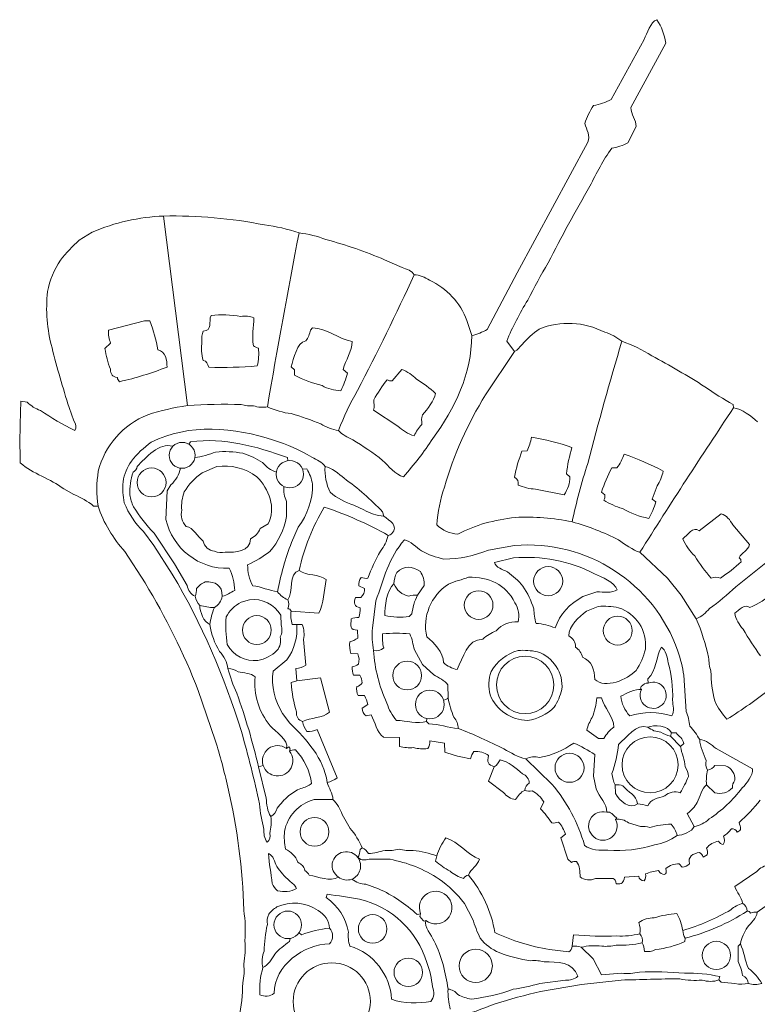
# Model space of a CAD drawing. Header units: inches. Extents: x 37.5 to 70.3, y 17.4 to 61.6.
# Tile 2 of 3: x 37.6 to 58.8, y 33.3 to 61.6. Entities that reach past the tile are written whole.
import ezdxf

# ---------------------------------------------------------------- set-up
doc = ezdxf.new("R2010")
doc.units = ezdxf.units.IN
doc.header["$MEASUREMENT"] = 0
doc.layers.add('20_EXACT_CIRCLES', color=7, linetype='CONTINUOUS', lineweight=18)
doc.layers.add('30_SHARED_EDGES', color=7, linetype='CONTINUOUS', lineweight=18)

msp = doc.modelspace()

# ---------------------------------------------------------------- linework, layer by layer
at = {"layer": '20_EXACT_CIRCLES'}
for centre, radius in [((42.289, 49.103), 0.373), ((45.392, 48.557), 0.393), ((41.411, 48.322), 0.417), ((52.827, 45.48), 0.419), ((50.826, 44.79), 0.413), ((44.441, 44.071), 0.415), ((54.829, 44.055), 0.416), ((48.769, 42.762), 0.415), ((52.163, 42.49), 0.825), ((49.419, 41.929), 0.414), ((55.762, 40.191), 0.807), ((53.443, 40.105), 0.418), ((46.102, 38.262), 0.414), ((45.331, 35.584), 0.398), ((47.774, 35.465), 0.412), ((50.741, 34.402), 0.479), ((57.67, 34.702), 0.407), ((48.801, 34.216), 0.411), ((46.598, 33.379), 1.111)]:
    msp.add_circle(centre, radius, dxfattribs=at)
at = {"layer": '30_SHARED_EDGES'}
for p, q in [((55.59, 61.076), (54.639, 59.349)), ((55.212, 59.114), (56.213, 60.973)), ((55.121, 58.1), (55.357, 58.566)), ((53.967, 58.124), (51.936, 54.358)), ((42.439, 50.534), (41.757, 55.992)), ((39.329, 55.298), (39.696, 55.529)), ((48.626, 54.507), (48.118, 54.731)), ((51.936, 54.358), (51.071, 52.728)), ((41.204, 52.971), (40.165, 52.708)), ((41.361, 52.971), (41.204, 52.971)), ((46.046, 52.776), (45.981, 52.711)), ((50.489, 52.984), (50.627, 52.548)), ((40.23, 52.331), (40.067, 52.181)), ((51.861, 52.093), (51.634, 52.386)), ((51.026, 50.847), (51.861, 52.093)), ((45.428, 51.652), (45.526, 51.567)), ((45.526, 51.567), (45.526, 51.411)), ((47.053, 51.47), (46.927, 51.577)), ((48.612, 51.574), (48.338, 51.249)), ((37.649, 50.664), (37.825, 50.631)), ((39.167, 50.091), (39.037, 50.481)), ((58.158, 50.566), (58.165, 50.469)), ((47.8, 50.407), (48.504, 49.939)), ((42.481, 49.423), (42.533, 49.494)), ((52.219, 49.234), (52.074, 49.223)), ((43.284, 48.779), (42.864, 48.601)), ((45.32, 49.039), (45.335, 48.946)), ((45.756, 48.703), (45.883, 48.712)), ((53.453, 48.48), (53.356, 48.565)), ((54.805, 48.747), (54.656, 48.74)), ((41.967, 48.255), (41.854, 48.081)), ((55.825, 47.844), (55.969, 48.22)), ((39.167, 47.978), (38.883, 48.137)), ((41.854, 48.081), (41.824, 47.258)), ((52.464, 48.128), (53.291, 47.967)), ((54.363, 48.045), (54.461, 47.961)), ((39.872, 47.642), (39.742, 47.642)), ((45.297, 47.338), (45.294, 47.776)), ((47.237, 47.664), (47.525, 47.536)), ((55.923, 47.759), (55.825, 47.844)), ((48.06, 47.473), (48.092, 47.35)), ((57.807, 47.415), (57.175, 46.927)), ((44.537, 46.993), (44.764, 47.13)), ((58.62, 46.535), (58.143, 47.1)), ((60.67, 47.273), (58.227, 45.315)), ((41.177, 46.906), (41.478, 46.506)), ((42.066, 45.981), (41.482, 46.857)), ((45.625, 47.031), (45.439, 46.593)), ((41.478, 46.506), (42.006, 45.683)), ((51.855, 46.504), (51.106, 46.369)), ((40.642, 46.332), (41.221, 45.429)), ((55.468, 46.31), (56.26, 45.566)), ((42.43, 45.355), (42.066, 45.981)), ((51.829, 46.148), (51.282, 46.018)), ((56.26, 45.566), (56.653, 45.073)), ((47.378, 45.341), (47.54, 45.269)), ((49.262, 45.35), (49.067, 45.075)), ((53.821, 45.033), (54.232, 45.169)), ((44.226, 44.945), (43.986, 44.873)), ((47.435, 45.01), (47.28, 45.009)), ((47.868, 44.911), (47.768, 44.127)), ((56.653, 45.073), (57.093, 44.393)), ((45.428, 44.62), (46.226, 44.556)), ((48.825, 44.458), (48.905, 44.534)), ((54.266, 44.75), (53.932, 44.616)), ((45.137, 44.219), (45.13, 44.498)), ((45.591, 44.231), (45.461, 44.232)), ((45.591, 44.231), (45.747, 44.231)), ((47.341, 44.068), (47.343, 43.841)), ((45.786, 43.802), (45.851, 43.061)), ((47.15, 43.396), (47.345, 43.383)), ((49.208, 43.077), (48.978, 43.499)), ((45.305, 43.215), (44.908, 42.884)), ((45.558, 42.963), (45.591, 42.606)), ((49.535, 42.778), (49.208, 43.077)), ((45.591, 42.606), (45.428, 42.558)), ((45.591, 42.606), (46.273, 42.699)), ((46.273, 42.699), (46.533, 41.703)), ((47.225, 42.768), (47.407, 42.768)), ((55.708, 42.543), (55.696, 42.671)), ((56.804, 41.727), (56.731, 42.772)), ((42.754, 42.335), (43.243, 40.9)), ((49.944, 42.119), (49.934, 42.499)), ((47.355, 42.184), (47.537, 42.184)), ((54.363, 42.119), (54.233, 42.119)), ((47.634, 41.924), (47.475, 41.823)), ((45.18, 41.673), (45.393, 41.391)), ((47.589, 41.599), (47.735, 41.627)), ((49.332, 41.525), (49.327, 41.436)), ((49.327, 41.436), (49.394, 41.371)), ((46.179, 41.209), (46.756, 39.812)), ((53.941, 41.189), (54.272, 40.949)), ((56.378, 41.111), (56.345, 41.014)), ((56.508, 41.109), (56.378, 41.111)), ((48.084, 40.988), (48.545, 40.981)), ((48.545, 40.981), (48.547, 40.723)), ((49.425, 40.883), (49.847, 40.814)), ((54.272, 40.949), (54.428, 40.949)), ((56.638, 40.722), (56.345, 41.014)), ((45.363, 40.71), (45.29, 40.664)), ((49.847, 40.814), (49.852, 40.559)), ((56.638, 40.722), (56.735, 40.809)), ((58.711, 40.072), (57.664, 40.663)), ((52.935, 39.631), (52.186, 40.364)), ((54.137, 39.868), (54.168, 40.485)), ((44.623, 40.172), (44.486, 40.137)), ((44.486, 40.137), (44.709, 39.23)), ((51.114, 39.724), (51.277, 40.137)), ((57.937, 40.166), (57.627, 40.169)), ((51.544, 39.396), (51.114, 39.724)), ((54.21, 39.499), (54.137, 39.868)), ((54.753, 39.617), (54.764, 39.367)), ((57.385, 39.617), (57.628, 39.389)), ((46.087, 39.192), (46.63, 39.194)), ((52.7, 39.129), (52.609, 38.921)), ((47.127, 38.362), (46.897, 38.758)), ((54.805, 38.659), (54.77, 38.618)), ((54.785, 38.675), (54.805, 38.659)), ((56.833, 38.792), (57.028, 38.415)), ((55.481, 38.417), (55.138, 38.517)), ((53.324, 38.192), (53.194, 38.088)), ((53.194, 38.088), (53.389, 37.476)), ((47.475, 37.797), (47.41, 37.754)), ((47.349, 37.52), (47.349, 37.52)), ((48.274, 37.47), (47.677, 37.472)), ((49.62, 37.57), (49.587, 37.42)), ((53.389, 37.476), (53.495, 37.375)), ((57.289, 37.537), (57.406, 37.602)), ((56.599, 37.342), (56.683, 37.245)), ((54.186, 36.919), (54.497, 36.92)), ((55.024, 36.953), (55.434, 36.985)), ((58.832, 37.123), (58.197, 36.685)), ((47.58, 36.752), (47.943, 36.62)), ((46.468, 36.465), (46.435, 36.368)), ((50.653, 35.761), (50.416, 36.201)), ((59.074, 36.108), (58.847, 35.945)), ((49.053, 35.88), (49.154, 35.903)), ((49.132, 35.826), (49.154, 35.903)), ((49.23, 35.712), (49.132, 35.826)), ((49.256, 35.685), (49.23, 35.712)), ((49.304, 35.707), (49.256, 35.685)), ((45.397, 35.192), (45.383, 35.101)), ((45.654, 35.353), (45.723, 35.296)), ((53.558, 35.296), (53.518, 34.971)), ((56.768, 35.198), (56.76, 35.101)), ((52.865, 34.877), (53.421, 34.808)), ((54.123, 34.605), (53.778, 34.938)), ((58.295, 34.969), (58.36, 35.036)), ((58.297, 34.526), (58.295, 34.969)), ((54.363, 34.14), (54.123, 34.605)), ((54.937, 34.19), (54.363, 34.14)), ((57.742, 33.996), (57.774, 34.093)), ((52.585, 33.896), (53.322, 33.992)), ((53.788, 33.864), (52.605, 33.667)), ((54.933, 33.994), (53.788, 33.864)), ((57.742, 33.996), (57.81, 33.931))]:
    msp.add_line(p, q, dxfattribs=at)
for points in [[(55.955, 61.646), (55.767, 61.578), (55.677, 61.251), (55.59, 61.076)], [(56.213, 60.973), (56.179, 61.214), (56.091, 61.444), (55.955, 61.646)], [(54.639, 59.349), (54.482, 59.265), (54.312, 59.206), (54.136, 59.177)], [(54.136, 59.177), (54.027, 59.016), (53.941, 58.841), (53.882, 58.657)], [(55.357, 58.566), (55.364, 58.752), (55.21, 58.918), (55.212, 59.114)], [(53.882, 58.657), (53.936, 58.489), (54.047, 58.294), (53.967, 58.124)], [(54.03, 56.852), (54.216, 57.227), (54.409, 57.609), (54.656, 57.942)], [(54.656, 57.942), (54.819, 57.967), (54.976, 58.021), (55.121, 58.1)], [(52.83, 54.647), (53.21, 55.393), (53.61, 56.128), (54.03, 56.852)], [(39.696, 55.529), (40.349, 55.807), (41.047, 55.964), (41.757, 55.992)], [(44.658, 55.735), (43.704, 55.927), (42.73, 56.014), (41.757, 55.992)], [(45.656, 55.505), (45.333, 55.619), (44.998, 55.696), (44.658, 55.735)], [(38.784, 54.723), (38.949, 54.93), (39.131, 55.122), (39.329, 55.298)], [(44.746, 50.501), (45.027, 52.173), (45.33, 53.841), (45.656, 55.505)], [(46.431, 55.315), (46.182, 55.412), (45.921, 55.476), (45.656, 55.505)], [(48.118, 54.731), (47.571, 54.967), (47.007, 55.163), (46.431, 55.315)], [(38.414, 53.819), (38.479, 54.141), (38.604, 54.448), (38.784, 54.723)], [(48.97, 54.303), (48.907, 54.412), (48.753, 54.469), (48.626, 54.507)], [(52.243, 53.57), (52.424, 53.937), (52.62, 54.296), (52.83, 54.647)], [(48.97, 54.303), (48.455, 53.177), (47.91, 52.064), (47.336, 50.967)], [(48.97, 54.303), (49.128, 54.29), (49.281, 54.236), (49.412, 54.146)], [(49.412, 54.146), (49.91, 53.915), (50.296, 53.497), (50.489, 52.984)], [(38.543, 52.199), (38.399, 52.726), (38.355, 53.275), (38.414, 53.819)], [(51.634, 52.386), (51.801, 52.798), (52.004, 53.195), (52.243, 53.57)], [(43.121, 53.133), (43.044, 52.943), (43.178, 52.694), (42.899, 52.678)], [(43.977, 53.103), (43.694, 53.147), (43.407, 53.157), (43.121, 53.133)], [(44.356, 53.066), (44.235, 53.111), (44.104, 53.124), (43.977, 53.103)], [(44.342, 52.257), (44.286, 52.522), (44.356, 52.796), (44.356, 53.066)], [(41.594, 52.137), (41.541, 52.421), (41.463, 52.7), (41.361, 52.971)], [(47.183, 52.379), (46.799, 52.453), (46.439, 52.761), (46.046, 52.776)], [(52.567, 52.739), (52.386, 52.611), (52.222, 52.462), (52.077, 52.294)], [(54.456, 52.647), (53.87, 52.951), (53.18, 52.985), (52.567, 52.739)], [(40.165, 52.708), (40.161, 52.579), (40.183, 52.451), (40.23, 52.331)], [(42.899, 52.678), (42.854, 52.585), (42.841, 52.479), (42.861, 52.377)], [(45.981, 52.711), (45.965, 52.597), (45.92, 52.49), (45.851, 52.399)], [(49.506, 49.589), (50.144, 50.435), (50.627, 51.48), (50.627, 52.548)], [(51.071, 52.728), (50.932, 52.647), (50.783, 52.587), (50.627, 52.548)], [(54.948, 52.386), (54.805, 52.507), (54.637, 52.596), (54.456, 52.647)], [(39.037, 50.481), (38.853, 51.048), (38.688, 51.621), (38.543, 52.199)], [(40.067, 52.181), (40.099, 51.976), (40.151, 51.776), (40.223, 51.582)], [(42.861, 52.377), (42.837, 52.197), (42.848, 52.013), (42.894, 51.837)], [(44.484, 52.191), (44.431, 52.198), (44.381, 52.221), (44.342, 52.257)], [(44.453, 51.678), (44.494, 51.846), (44.504, 52.019), (44.484, 52.191)], [(45.851, 52.399), (45.581, 52.352), (45.509, 51.886), (45.428, 51.652)], [(46.927, 51.577), (46.995, 51.843), (47.18, 52.101), (47.183, 52.379)], [(52.077, 52.294), (52.002, 52.218), (51.957, 52.129), (51.861, 52.093)], [(53.967, 48.87), (54.274, 50.047), (54.601, 51.22), (54.948, 52.386)], [(54.948, 52.386), (55.252, 52.285), (55.542, 52.146), (55.81, 51.971)], [(41.854, 51.642), (41.853, 51.841), (41.816, 52.104), (41.594, 52.137)], [(55.81, 51.971), (56.331, 51.692), (56.841, 51.394), (57.34, 51.077)], [(40.49, 51.223), (40.954, 51.329), (41.41, 51.469), (41.854, 51.642)], [(42.894, 51.837), (43.014, 51.81), (43.009, 51.743), (43.06, 51.639)], [(43.06, 51.639), (43.525, 51.624), (43.99, 51.638), (44.453, 51.678)], [(40.223, 51.582), (40.237, 51.429), (40.271, 51.369), (40.425, 51.34)], [(40.425, 51.34), (40.431, 51.294), (40.454, 51.252), (40.49, 51.223)], [(45.526, 51.411), (45.775, 51.276), (46.041, 51.176), (46.318, 51.112)], [(46.858, 50.963), (46.939, 51.125), (47.004, 51.295), (47.053, 51.47)], [(49.039, 51.297), (48.918, 51.419), (48.773, 51.514), (48.612, 51.574)], [(46.318, 51.112), (46.483, 51.018), (46.668, 50.967), (46.858, 50.963)], [(48.19, 51.28), (48.047, 51.098), (47.918, 50.904), (47.805, 50.701)], [(48.338, 51.249), (48.287, 51.241), (48.234, 51.253), (48.19, 51.28)], [(49.587, 50.882), (49.417, 51.037), (49.234, 51.176), (49.039, 51.297)], [(57.34, 51.077), (57.602, 50.89), (57.875, 50.72), (58.158, 50.566)], [(47.336, 50.967), (47.127, 50.599), (46.945, 50.215), (46.793, 49.819)], [(49.212, 50.268), (49.343, 50.442), (49.547, 50.668), (49.587, 50.882)], [(49.84, 48.182), (50.113, 49.12), (50.512, 50.016), (51.026, 50.847)], [(37.63, 48.887), (37.612, 49.479), (37.619, 50.072), (37.649, 50.664)], [(37.825, 50.631), (37.936, 50.528), (38.066, 50.446), (38.208, 50.39)], [(41.297, 50.269), (41.67, 50.388), (42.052, 50.476), (42.439, 50.534)], [(43.992, 50.566), (43.474, 50.582), (42.956, 50.571), (42.439, 50.534)], [(44.347, 50.531), (44.227, 50.521), (44.107, 50.533), (43.992, 50.566)], [(44.746, 50.501), (44.613, 50.472), (44.474, 50.483), (44.347, 50.531)], [(45.431, 50.303), (45.193, 50.33), (44.961, 50.397), (44.746, 50.501)], [(47.805, 50.701), (47.811, 50.591), (47.834, 50.517), (47.8, 50.407)], [(55.468, 46.31), (56.349, 47.708), (57.248, 49.094), (58.165, 50.469)], [(58.85, 50.063), (58.687, 50.215), (58.39, 50.46), (58.165, 50.469)], [(38.208, 50.39), (38.525, 50.179), (38.856, 49.988), (39.198, 49.819)], [(39.875, 48.643), (40.057, 49.383), (40.587, 49.989), (41.297, 50.269)], [(46.28, 50.008), (46.003, 50.122), (45.719, 50.22), (45.431, 50.303)], [(49.187, 49.993), (49.194, 50.102), (49.157, 50.164), (49.212, 50.268)], [(39.198, 49.819), (39.256, 49.905), (39.243, 50.02), (39.167, 50.091)], [(44.923, 49.535), (43.816, 49.912), (42.475, 50.032), (41.402, 49.478)], [(46.793, 49.819), (46.611, 49.847), (46.437, 49.912), (46.28, 50.008)], [(48.504, 49.939), (48.639, 49.816), (48.797, 49.723), (48.97, 49.664)], [(48.97, 49.664), (49.024, 49.784), (49.097, 49.896), (49.187, 49.993)], [(42.533, 49.494), (43.506, 49.619), (44.416, 49.364), (45.32, 49.039)], [(46.793, 49.819), (46.884, 49.697), (47.063, 49.619), (47.2, 49.551)], [(52.349, 49.624), (52.32, 49.49), (52.277, 49.359), (52.219, 49.234)], [(53.512, 49.332), (53.134, 49.464), (52.745, 49.562), (52.349, 49.624)], [(41.402, 49.478), (41.185, 49.326), (40.992, 49.143), (40.828, 48.934)], [(40.998, 48.784), (41.236, 49.029), (41.638, 49.491), (42.02, 49.362)], [(46.023, 49.049), (45.678, 49.257), (45.309, 49.42), (44.923, 49.535)], [(47.2, 49.551), (47.499, 49.37), (47.786, 49.171), (48.061, 48.955)], [(48.658, 48.487), (48.971, 48.83), (49.254, 49.198), (49.506, 49.589)], [(53.356, 48.565), (53.385, 48.825), (53.437, 49.081), (53.512, 49.332)], [(43.252, 49.198), (43.077, 49.137), (42.841, 49.043), (42.657, 49.041)], [(44.041, 49.163), (43.78, 49.208), (43.515, 49.22), (43.252, 49.198)], [(44.607, 48.897), (44.43, 49.009), (44.24, 49.099), (44.041, 49.163)], [(46.403, 48.779), (46.328, 48.91), (46.162, 48.98), (46.023, 49.049)], [(52.074, 49.223), (51.979, 48.981), (51.907, 48.73), (51.861, 48.474)], [(55.013, 49.137), (54.967, 49.009), (54.901, 48.849), (54.805, 48.747)], [(56.137, 48.649), (55.775, 48.839), (55.399, 49.002), (55.013, 49.137)], [(38.883, 48.137), (38.5, 48.43), (37.992, 48.565), (37.63, 48.887)], [(40.828, 48.934), (40.704, 48.758), (40.622, 48.555), (40.589, 48.342)], [(40.879, 48.616), (40.938, 48.656), (40.98, 48.716), (40.998, 48.784)], [(44.442, 48.482), (44.111, 48.731), (43.694, 48.839), (43.284, 48.779)], [(45.003, 48.613), (44.846, 48.667), (44.708, 48.766), (44.607, 48.897)], [(46.403, 48.779), (46.391, 48.525), (46.44, 48.271), (46.547, 48.04)], [(46.403, 48.779), (46.582, 48.751), (46.817, 48.57), (46.951, 48.443)], [(48.061, 48.955), (48.22, 48.8), (48.444, 48.543), (48.658, 48.487)], [(53.518, 47.187), (53.638, 47.756), (53.788, 48.317), (53.967, 48.87)], [(39.872, 47.642), (39.822, 47.974), (39.823, 48.311), (39.875, 48.643)], [(40.787, 47.962), (40.77, 48.184), (40.802, 48.407), (40.879, 48.616)], [(42.246, 48.732), (42.204, 48.548), (42.106, 48.382), (41.967, 48.255)], [(42.864, 48.601), (42.655, 48.456), (42.48, 48.268), (42.35, 48.049)], [(44.764, 47.13), (45.005, 47.579), (44.781, 48.141), (44.442, 48.482)], [(45.883, 48.712), (45.961, 48.576), (46.015, 48.428), (46.044, 48.275)], [(53.291, 47.967), (53.394, 48.119), (53.45, 48.297), (53.453, 48.48)], [(54.656, 48.74), (54.543, 48.515), (54.445, 48.283), (54.363, 48.045)], [(55.969, 48.22), (56.052, 48.351), (56.109, 48.497), (56.137, 48.649)], [(40.589, 48.342), (40.569, 48.138), (40.581, 47.933), (40.625, 47.733)], [(45.294, 47.776), (45.226, 47.908), (45.2, 48.057), (45.22, 48.203)], [(46.044, 48.275), (46.051, 47.824), (45.903, 47.385), (45.625, 47.031)], [(46.951, 48.443), (47.351, 48.156), (47.722, 47.832), (48.06, 47.473)], [(51.861, 48.474), (51.954, 48.395), (51.984, 48.369), (51.959, 48.247)], [(51.959, 48.247), (52.119, 48.178), (52.29, 48.138), (52.464, 48.128)], [(39.742, 47.642), (39.567, 47.78), (39.373, 47.893), (39.167, 47.978)], [(40.889, 47.621), (40.839, 47.729), (40.804, 47.844), (40.787, 47.962)], [(42.35, 48.049), (42.287, 47.882), (42.262, 47.703), (42.277, 47.525)], [(46.547, 48.04), (46.751, 47.871), (46.985, 47.743), (47.237, 47.664)], [(49.62, 47.101), (49.649, 47.469), (49.723, 47.832), (49.84, 48.182)], [(54.461, 47.961), (54.469, 47.908), (54.457, 47.855), (54.428, 47.811)], [(39.872, 47.642), (40.018, 47.167), (40.308, 46.7), (40.642, 46.332)], [(40.625, 47.733), (40.748, 47.421), (40.936, 47.139), (41.177, 46.906)], [(54.428, 47.811), (54.596, 47.707), (54.777, 47.626), (54.965, 47.569)], [(55.721, 47.285), (55.812, 47.432), (55.88, 47.592), (55.923, 47.759)], [(41.482, 46.857), (41.259, 47.091), (41.06, 47.347), (40.889, 47.621)], [(42.277, 47.525), (42.238, 47.357), (42.287, 47.181), (42.406, 47.057)], [(46.383, 47.61), (46.041, 47.048), (45.795, 46.433), (45.656, 45.79)], [(48.222, 46.797), (47.638, 47.129), (47.022, 47.401), (46.383, 47.61)], [(47.525, 47.536), (47.696, 47.429), (47.891, 47.365), (48.092, 47.35)], [(48.092, 47.35), (48.268, 47.22), (48.531, 47.079), (48.325, 46.851)], [(54.965, 47.569), (55.202, 47.437), (55.457, 47.341), (55.721, 47.285)], [(58.143, 47.1), (58.068, 47.229), (57.957, 47.391), (57.807, 47.415)], [(41.824, 47.258), (42.011, 46.412), (42.775, 45.82), (43.641, 45.85)], [(44.815, 46.331), (45.062, 46.618), (45.228, 46.966), (45.297, 47.338)], [(50.23, 46.833), (50.001, 46.845), (49.784, 46.941), (49.62, 47.101)], [(51.007, 47.148), (50.739, 47.068), (50.478, 46.962), (50.23, 46.833)], [(51.88, 47.316), (51.586, 47.281), (51.294, 47.225), (51.007, 47.148)], [(53.518, 47.187), (52.98, 47.296), (52.429, 47.339), (51.88, 47.316)], [(53.518, 47.187), (53.981, 47.059), (54.429, 46.884), (54.856, 46.666)], [(57.175, 46.927), (57.007, 47.079), (56.835, 46.8), (56.703, 46.697)], [(42.406, 47.057), (42.61, 47.025), (42.729, 46.757), (42.894, 46.635)], [(44.258, 46.7), (44.386, 46.758), (44.486, 46.863), (44.537, 46.993)], [(48.222, 46.797), (48.184, 46.631), (48.107, 46.477), (47.996, 46.347)], [(48.325, 46.851), (48.302, 46.818), (48.263, 46.798), (48.222, 46.797)], [(42.894, 46.635), (42.925, 46.474), (43.059, 46.353), (43.222, 46.339)], [(43.531, 46.31), (43.824, 46.31), (44.244, 46.327), (44.258, 46.7)], [(45.439, 46.593), (45.262, 46.133), (45.128, 45.658), (45.038, 45.173)], [(48.687, 46.667), (48.243, 46.157), (48.086, 45.53), (47.868, 44.911)], [(49.177, 46.352), (49.041, 46.461), (48.855, 46.634), (48.687, 46.667)], [(56.565, 43.465), (55.87, 45.432), (53.934, 46.682), (51.855, 46.504)], [(54.856, 46.666), (55.024, 46.539), (55.27, 46.371), (55.468, 46.31)], [(56.703, 46.697), (56.784, 46.513), (56.9, 46.346), (57.046, 46.206)], [(58.327, 46.15), (58.389, 46.311), (58.588, 46.348), (58.62, 46.535)], [(43.222, 46.339), (43.321, 46.304), (43.427, 46.294), (43.531, 46.31)], [(44.175, 45.953), (44.402, 46.055), (44.616, 46.182), (44.815, 46.331)], [(47.996, 46.347), (47.859, 46.094), (47.738, 45.832), (47.637, 45.563)], [(49.827, 46.117), (49.6, 46.164), (49.381, 46.243), (49.177, 46.352)], [(51.106, 46.369), (50.687, 46.22), (50.276, 46.108), (49.827, 46.117)], [(54.161, 45.695), (53.442, 46.064), (52.634, 46.221), (51.829, 46.148)], [(44.323, 45.346), (44.222, 45.532), (44.171, 45.741), (44.175, 45.953)], [(48.472, 45.73), (48.677, 45.941), (48.92, 45.905), (49.147, 45.756)], [(51.282, 46.018), (51.324, 45.866), (51.516, 45.817), (51.653, 45.749)], [(57.046, 46.206), (57.188, 45.981), (57.347, 45.766), (57.521, 45.563)], [(57.788, 45.57), (58.001, 45.708), (58.201, 45.865), (58.385, 46.04)], [(58.385, 46.04), (58.374, 46.105), (58.378, 46.106), (58.327, 46.15)], [(42.006, 45.683), (42.846, 44.255), (43.514, 42.732), (43.995, 41.147)], [(43.641, 45.85), (43.744, 45.65), (43.8, 45.43), (43.804, 45.206)], [(45.331, 44.945), (45.502, 45.165), (45.345, 45.694), (45.656, 45.79)], [(46.435, 45.524), (46.222, 45.694), (45.875, 45.62), (45.656, 45.79)], [(48.385, 45.4), (48.387, 45.516), (48.417, 45.629), (48.472, 45.73)], [(49.147, 45.756), (49.223, 45.634), (49.263, 45.493), (49.262, 45.35)], [(51.653, 45.749), (51.818, 45.63), (51.968, 45.492), (52.101, 45.338)], [(54.818, 45.233), (54.745, 45.446), (54.359, 45.597), (54.161, 45.695)], [(41.221, 45.429), (41.818, 44.443), (42.331, 43.408), (42.754, 42.335)], [(42.701, 45.27), (42.771, 45.352), (42.858, 45.417), (42.956, 45.461)], [(42.956, 45.461), (43.25, 45.473), (43.444, 45.362), (43.446, 45.043)], [(46.226, 44.556), (46.358, 44.843), (46.381, 45.214), (46.435, 45.524)], [(47.443, 45.588), (47.389, 45.517), (47.366, 45.428), (47.378, 45.341)], [(47.637, 45.563), (47.571, 45.555), (47.504, 45.564), (47.443, 45.588)], [(48.385, 45.4), (48.179, 45.227), (48.121, 44.745), (48.128, 44.491)], [(48.385, 45.4), (48.462, 45.219), (48.622, 45.087), (48.814, 45.046)], [(49.954, 45.39), (49.451, 45.063), (49.202, 44.459), (49.331, 43.873)], [(50.529, 45.595), (50.355, 45.517), (50.142, 45.484), (49.954, 45.39)], [(51.872, 44.856), (51.6, 45.397), (51.117, 45.595), (50.529, 45.595)], [(57.521, 45.563), (57.606, 45.599), (57.701, 45.601), (57.788, 45.57)], [(42.666, 45.043), (42.541, 45.101), (42.453, 45.218), (42.43, 45.355)], [(42.666, 45.043), (42.693, 45.115), (42.705, 45.193), (42.701, 45.27)], [(43.804, 45.206), (43.67, 45.164), (43.588, 45.064), (43.446, 45.043)], [(45.038, 45.173), (44.796, 45.209), (44.573, 45.318), (44.323, 45.346)], [(45.038, 45.173), (45.111, 45.07), (45.213, 44.991), (45.331, 44.945)], [(47.54, 45.269), (47.547, 45.171), (47.508, 45.075), (47.435, 45.01)], [(48.814, 45.046), (48.895, 45.073), (48.982, 45.083), (49.067, 45.075)], [(52.101, 45.338), (52.236, 45.137), (52.34, 44.917), (52.41, 44.685)], [(54.232, 45.169), (54.419, 45.176), (54.662, 45.125), (54.818, 45.233)], [(58.227, 45.315), (57.991, 45.089), (57.738, 44.881), (57.472, 44.691)], [(59.302, 45.14), (59.103, 44.964), (58.877, 44.822), (58.633, 44.718)], [(42.666, 45.043), (42.686, 44.946), (42.731, 44.856), (42.796, 44.783)], [(43.219, 44.718), (43.336, 44.79), (43.419, 44.908), (43.446, 45.043)], [(43.986, 44.873), (43.802, 44.779), (43.651, 44.63), (43.554, 44.448)], [(45.13, 44.498), (44.944, 44.813), (44.589, 44.988), (44.226, 44.945)], [(45.331, 44.685), (45.367, 44.768), (45.367, 44.863), (45.331, 44.945)], [(47.28, 45.009), (47.218, 44.858), (47.244, 44.746), (47.41, 44.71)], [(48.905, 44.534), (48.926, 44.723), (48.981, 44.906), (49.067, 45.075)], [(51.959, 44.305), (52.008, 44.493), (51.977, 44.693), (51.872, 44.856)], [(53.03, 44.133), (53.151, 44.519), (53.465, 44.841), (53.821, 45.033)], [(58.633, 44.718), (58.496, 44.849), (58.32, 44.646), (58.197, 44.556)], [(43.089, 44.231), (42.91, 44.297), (42.798, 44.6), (42.796, 44.783)], [(43.219, 44.718), (43.061, 44.718), (42.945, 44.759), (42.796, 44.783)], [(43.089, 44.231), (43.108, 44.398), (43.152, 44.563), (43.219, 44.718)], [(45.428, 44.62), (45.415, 44.662), (45.374, 44.689), (45.331, 44.685)], [(45.461, 44.232), (45.419, 44.357), (45.408, 44.49), (45.428, 44.62)], [(47.41, 44.71), (47.42, 44.615), (47.409, 44.52), (47.378, 44.43)], [(52.41, 44.685), (52.434, 44.55), (52.424, 44.385), (52.483, 44.263)], [(53.932, 44.616), (53.717, 44.443), (53.423, 44.196), (53.421, 43.906)], [(54.853, 44.714), (54.66, 44.755), (54.462, 44.768), (54.266, 44.75)], [(55.627, 43.519), (55.685, 44.05), (55.362, 44.549), (54.853, 44.714)], [(57.472, 44.691), (57.368, 44.566), (57.239, 44.464), (57.093, 44.393)], [(58.197, 44.556), (58.237, 44.384), (58.321, 44.226), (58.441, 44.098)], [(43.364, 43.455), (43.223, 43.693), (43.129, 43.957), (43.089, 44.231)], [(43.554, 44.448), (43.527, 44.186), (43.557, 43.92), (43.586, 43.656)], [(45.591, 44.231), (45.619, 43.869), (45.518, 43.509), (45.305, 43.215)], [(45.747, 44.231), (45.799, 44.094), (45.812, 43.946), (45.786, 43.802)], [(47.155, 44.393), (47.146, 44.197), (47.112, 44.07), (47.341, 44.068)], [(47.378, 44.43), (47.301, 44.44), (47.224, 44.427), (47.155, 44.393)], [(48.128, 44.491), (48.357, 44.443), (48.592, 44.432), (48.825, 44.458)], [(51.332, 44.047), (51.485, 44.233), (51.72, 44.33), (51.959, 44.305)], [(52.483, 44.263), (52.671, 44.25), (52.856, 44.206), (53.03, 44.133)], [(57.446, 43.289), (57.36, 43.666), (57.242, 44.036), (57.093, 44.393)], [(45.109, 43.873), (45.17, 43.978), (45.18, 44.105), (45.137, 44.219)], [(47.768, 44.127), (47.753, 43.912), (47.764, 43.696), (47.8, 43.483)], [(48.06, 43.966), (48.048, 43.829), (48.059, 43.69), (48.092, 43.556)], [(48.84, 43.959), (48.575, 43.993), (48.333, 43.978), (48.06, 43.966)], [(48.978, 43.499), (48.932, 43.653), (48.921, 43.82), (48.84, 43.959)], [(50.946, 43.808), (51.057, 43.913), (51.189, 43.995), (51.332, 44.047)], [(58.441, 44.098), (58.595, 43.832), (58.763, 43.575), (58.945, 43.327)], [(45.017, 43.479), (45.114, 43.585), (45.149, 43.735), (45.109, 43.873)], [(47.118, 43.728), (47.104, 43.616), (47.115, 43.503), (47.15, 43.396)], [(47.343, 43.841), (47.276, 43.789), (47.2, 43.75), (47.118, 43.728)], [(49.331, 43.873), (49.543, 43.711), (49.811, 43.419), (49.814, 43.134)], [(50.204, 42.937), (50.382, 43.268), (50.485, 43.808), (50.946, 43.808)], [(53.421, 43.906), (53.544, 43.845), (53.62, 43.718), (53.616, 43.581)], [(43.609, 42.963), (43.582, 43.149), (43.496, 43.321), (43.364, 43.455)], [(43.586, 43.656), (43.764, 43.341), (44.111, 43.16), (44.471, 43.193)], [(44.471, 43.193), (44.676, 43.236), (44.865, 43.335), (45.017, 43.479)], [(47.345, 43.383), (47.388, 43.293), (47.394, 43.189), (47.362, 43.093)], [(48.092, 43.556), (48.014, 43.483), (47.903, 43.456), (47.8, 43.483)], [(47.8, 43.483), (47.835, 42.959), (47.965, 42.446), (48.183, 41.968)], [(51.959, 43.483), (51.633, 43.387), (51.357, 43.17), (51.186, 42.877)], [(52.519, 43.445), (52.335, 43.484), (52.147, 43.497), (51.959, 43.483)], [(53.224, 42.357), (53.269, 42.839), (52.977, 43.289), (52.519, 43.445)], [(53.616, 43.581), (53.717, 43.511), (53.788, 43.407), (53.817, 43.288)], [(55.357, 42.906), (55.483, 43.092), (55.574, 43.3), (55.627, 43.519)], [(55.696, 42.671), (55.954, 42.889), (55.936, 43.311), (56.087, 43.581)], [(56.087, 43.581), (56.22, 43.501), (56.256, 43.281), (56.284, 43.127)], [(56.731, 42.772), (56.696, 43.007), (56.64, 43.239), (56.565, 43.465)], [(47.362, 43.093), (47.309, 43.053), (47.248, 43.025), (47.183, 43.013)], [(49.814, 43.134), (49.924, 43.034), (50.059, 42.966), (50.204, 42.937)], [(53.817, 43.288), (54.078, 43.201), (54.168, 42.906), (54.168, 42.652)], [(56.284, 43.127), (56.381, 42.779), (56.423, 42.418), (56.41, 42.057)], [(57.513, 42.887), (57.472, 43.017), (57.45, 43.152), (57.446, 43.289)], [(43.609, 42.963), (43.714, 42.962), (43.817, 42.929), (43.904, 42.869)], [(43.609, 42.963), (43.669, 42.719), (43.755, 42.481), (43.864, 42.254)], [(43.904, 42.869), (44.059, 42.84), (44.266, 42.827), (44.388, 42.729)], [(44.908, 42.884), (44.854, 42.46), (44.951, 42.032), (45.18, 41.673)], [(45.851, 43.061), (45.766, 42.998), (45.663, 42.964), (45.558, 42.963)], [(47.183, 43.013), (47.178, 42.929), (47.193, 42.846), (47.225, 42.768)], [(51.186, 42.877), (51.111, 42.661), (51.1, 42.428), (51.153, 42.206)], [(54.168, 42.652), (54.472, 42.366), (55.111, 42.646), (55.357, 42.906)], [(57.622, 42.033), (57.554, 42.312), (57.517, 42.599), (57.513, 42.887)], [(44.388, 42.729), (44.34, 42.219), (44.496, 41.711), (44.821, 41.316)], [(45.428, 42.558), (45.447, 42.271), (45.499, 41.988), (45.582, 41.713)], [(47.475, 42.551), (47.438, 42.498), (47.384, 42.46), (47.322, 42.444)], [(47.407, 42.768), (47.444, 42.701), (47.467, 42.627), (47.475, 42.551)], [(49.934, 42.499), (49.86, 42.619), (49.658, 42.705), (49.535, 42.778)], [(55.708, 42.543), (55.609, 42.557), (55.584, 42.505), (55.501, 42.444)], [(55.708, 42.543), (55.876, 42.611), (56.07, 42.55), (56.168, 42.396)], [(43.864, 42.254), (44.111, 41.56), (44.319, 40.853), (44.486, 40.137)], [(47.322, 42.444), (47.3, 42.356), (47.312, 42.263), (47.355, 42.184)], [(53.004, 41.848), (53.1, 42.007), (53.174, 42.179), (53.224, 42.357)], [(54.916, 42.17), (55.082, 42.245), (55.334, 42.388), (55.511, 42.358)], [(55.626, 41.889), (55.48, 41.997), (55.431, 42.194), (55.511, 42.358)], [(55.501, 42.444), (55.482, 42.416), (55.487, 42.38), (55.511, 42.358)], [(56.168, 42.396), (56.266, 42.243), (56.241, 42.042), (56.108, 41.918)], [(59.242, 42.396), (58.836, 42.076), (58.413, 41.778), (57.976, 41.501)], [(47.537, 42.184), (47.587, 42.105), (47.62, 42.016), (47.634, 41.924)], [(48.183, 41.968), (48.241, 41.785), (48.337, 41.615), (48.463, 41.469)], [(49.944, 42.119), (49.91, 42.082), (49.864, 42.058), (49.814, 42.053)], [(49.944, 42.119), (49.98, 41.926), (50.036, 41.739), (50.113, 41.559)], [(51.153, 42.206), (51.332, 41.765), (51.76, 41.474), (52.236, 41.471)], [(54.233, 42.119), (54.208, 41.926), (54.162, 41.737), (54.096, 41.554)], [(54.721, 41.28), (54.703, 41.574), (54.449, 41.84), (54.363, 42.119)], [(55.177, 41.599), (55.032, 41.757), (54.94, 41.957), (54.916, 42.17)], [(56.41, 42.057), (56.411, 41.889), (56.48, 41.753), (56.387, 41.599)], [(57.976, 41.501), (57.83, 41.658), (57.711, 41.838), (57.622, 42.033)], [(45.582, 41.713), (45.565, 41.591), (45.637, 41.475), (45.753, 41.436)], [(46.533, 41.703), (46.32, 41.533), (45.997, 41.554), (45.753, 41.436)], [(47.475, 41.823), (47.469, 41.733), (47.513, 41.647), (47.589, 41.599)], [(52.236, 41.471), (52.526, 41.511), (52.795, 41.643), (53.004, 41.848)], [(56.387, 41.599), (55.994, 41.731), (55.57, 41.731), (55.177, 41.599)], [(56.108, 41.918), (55.975, 41.793), (55.773, 41.781), (55.626, 41.889)], [(56.904, 41.306), (56.891, 41.451), (56.858, 41.592), (56.804, 41.727)], [(45.753, 41.436), (45.776, 41.332), (45.82, 41.235), (45.883, 41.149)], [(47.735, 41.627), (47.843, 41.419), (47.894, 41.133), (48.084, 40.988)], [(48.463, 41.469), (48.739, 41.468), (49.062, 41.358), (49.327, 41.436)], [(50.113, 41.559), (50.19, 41.471), (50.235, 41.359), (50.237, 41.241)], [(54.096, 41.554), (54.023, 41.443), (53.97, 41.319), (53.941, 41.189)], [(54.851, 40.78), (55.076, 40.963), (55.367, 41.397), (55.695, 41.274)], [(43.995, 41.147), (44.194, 40.46), (44.367, 39.767), (44.515, 39.067)], [(44.821, 41.316), (44.971, 41.152), (45.371, 40.899), (45.29, 40.664)], [(45.393, 41.391), (45.882, 40.899), (46.362, 40.394), (46.468, 39.682)], [(45.883, 41.149), (45.985, 41.147), (46.086, 41.168), (46.179, 41.209)], [(49.394, 41.371), (49.685, 41.371), (49.951, 41.254), (50.237, 41.241)], [(51.555, 40.648), (51.125, 40.867), (50.685, 41.065), (50.237, 41.241)], [(54.428, 40.949), (54.503, 41.077), (54.603, 41.19), (54.721, 41.28)], [(56.378, 41.111), (56.298, 41.326), (55.871, 41.352), (55.695, 41.274)], [(56.075, 41.134), (55.937, 41.14), (55.804, 41.189), (55.695, 41.274)], [(56.345, 41.014), (56.25, 41.04), (56.158, 41.08), (56.075, 41.134)], [(56.735, 40.809), (56.696, 40.962), (56.605, 41.002), (56.508, 41.109)], [(57.19, 40.916), (57.113, 41.059), (57.017, 41.19), (56.904, 41.306)], [(43.243, 40.9), (43.381, 40.454), (43.502, 40.002), (43.606, 39.547)], [(49.36, 40.662), (49.401, 40.728), (49.423, 40.804), (49.425, 40.883)], [(57.377, 40.314), (57.314, 40.498), (57.198, 40.725), (57.19, 40.916)], [(57.664, 40.663), (57.523, 40.769), (57.369, 40.91), (57.19, 40.916)], [(44.623, 40.172), (44.565, 40.35), (44.628, 40.547), (44.779, 40.658)], [(44.779, 40.658), (44.93, 40.77), (45.136, 40.772), (45.29, 40.664)], [(45.377, 40.583), (45.405, 40.652), (45.412, 40.649), (45.363, 40.71)], [(45.377, 40.583), (45.43, 40.614), (45.49, 40.628), (45.55, 40.624)], [(45.377, 40.583), (45.488, 40.447), (45.507, 40.258), (45.425, 40.103)], [(45.55, 40.624), (45.805, 40.358), (45.967, 40.017), (46.013, 39.651)], [(48.547, 40.723), (48.679, 40.685), (48.817, 40.673), (48.954, 40.687)], [(48.954, 40.687), (49.085, 40.649), (49.224, 40.641), (49.36, 40.662)], [(49.852, 40.559), (50.092, 40.467), (50.34, 40.402), (50.594, 40.364)], [(50.594, 40.364), (50.61, 40.442), (50.644, 40.515), (50.692, 40.578)], [(50.692, 40.578), (50.842, 40.586), (50.991, 40.543), (51.114, 40.455)], [(52.186, 40.364), (51.955, 40.399), (51.763, 40.545), (51.555, 40.648)], [(53.566, 40.819), (53.272, 40.608), (52.935, 40.465), (52.58, 40.401)], [(54.168, 40.485), (53.977, 40.612), (53.775, 40.724), (53.566, 40.819)], [(54.662, 39.937), (54.763, 40.208), (54.826, 40.492), (54.851, 40.78)], [(56.638, 40.722), (56.668, 40.516), (56.76, 40.344), (56.774, 40.129)], [(51.114, 40.455), (51.057, 40.276), (51.099, 40.191), (51.277, 40.137)], [(51.446, 40.332), (51.385, 40.256), (51.354, 40.181), (51.277, 40.137)], [(52.084, 39.931), (51.923, 40.084), (51.665, 40.293), (51.446, 40.332)], [(52.58, 40.401), (52.448, 40.435), (52.309, 40.422), (52.186, 40.364)], [(57.417, 40.039), (57.369, 40.122), (57.354, 40.221), (57.377, 40.314)], [(45.001, 39.872), (44.826, 39.887), (44.678, 40.005), (44.623, 40.172)], [(45.425, 40.103), (45.343, 39.948), (45.176, 39.857), (45.001, 39.872)], [(56.774, 40.129), (56.831, 40.049), (56.862, 39.955), (56.863, 39.857)], [(57.385, 39.617), (57.373, 39.758), (57.384, 39.901), (57.417, 40.039)], [(57.627, 40.169), (57.577, 40.1), (57.502, 40.053), (57.417, 40.039)], [(58.197, 39.748), (58.216, 39.93), (58.109, 40.102), (57.937, 40.166)], [(58.414, 39.524), (58.551, 39.665), (58.718, 39.868), (58.711, 40.072)], [(46.756, 39.812), (46.667, 39.754), (46.57, 39.71), (46.468, 39.682)], [(52.284, 39.662), (52.281, 39.785), (52.201, 39.892), (52.084, 39.931)], [(54.753, 39.617), (54.705, 39.718), (54.675, 39.826), (54.662, 39.937)], [(56.863, 39.857), (56.804, 39.691), (56.718, 39.539), (56.628, 39.389)], [(58.132, 39.525), (58.131, 39.604), (58.153, 39.682), (58.197, 39.748)], [(43.606, 39.547), (43.88, 38.384), (44.033, 37.196), (44.064, 36.002)], [(45.708, 39.513), (45.579, 39.458), (45.459, 39.385), (45.351, 39.296)], [(46.013, 39.651), (45.921, 39.586), (45.817, 39.539), (45.708, 39.513)], [(46.63, 39.194), (46.624, 39.363), (46.516, 39.52), (46.468, 39.682)], [(52.154, 39.454), (52.029, 39.409), (51.971, 39.298), (51.891, 39.194)], [(52.154, 39.454), (52.167, 39.539), (52.214, 39.614), (52.284, 39.662)], [(52.154, 39.454), (52.221, 39.426), (52.297, 39.423), (52.366, 39.445)], [(52.366, 39.445), (52.501, 39.368), (52.615, 39.26), (52.7, 39.129)], [(53.876, 37.869), (53.693, 38.517), (53.372, 39.118), (52.935, 39.631)], [(54.514, 38.827), (54.533, 39.057), (54.285, 39.275), (54.21, 39.499)], [(54.753, 39.617), (54.831, 39.625), (54.909, 39.613), (54.981, 39.583)], [(54.981, 39.583), (55.13, 39.385), (55.362, 39.339), (55.403, 39.064)], [(56.628, 39.389), (56.475, 39.44), (56.306, 39.405), (56.187, 39.296)], [(57.385, 39.617), (57.258, 39.511), (57.191, 39.262), (57.115, 39.107)], [(57.46, 38.632), (57.826, 38.873), (58.148, 39.175), (58.414, 39.524)], [(57.628, 39.389), (57.808, 39.334), (58.004, 39.387), (58.132, 39.525)], [(44.709, 39.23), (44.722, 39.064), (44.742, 38.837), (44.843, 38.707)], [(45.351, 39.296), (45.231, 39.188), (45.123, 39.069), (45.028, 38.94)], [(45.236, 38.275), (45.322, 38.718), (45.652, 39.073), (46.087, 39.192)], [(46.897, 38.758), (46.847, 38.923), (46.755, 39.074), (46.63, 39.194)], [(51.891, 39.194), (51.752, 39.209), (51.626, 39.283), (51.544, 39.396)], [(54.764, 39.367), (54.875, 39.157), (55.175, 38.887), (55.403, 39.064)], [(56.187, 39.296), (55.99, 39.232), (55.786, 39.215), (55.695, 39.007)], [(58.327, 38.528), (58.542, 38.73), (58.745, 38.944), (58.933, 39.171)], [(44.515, 39.067), (44.538, 38.822), (44.582, 38.579), (44.646, 38.341)], [(45.028, 38.94), (45.002, 38.84), (44.935, 38.755), (44.843, 38.707)], [(52.609, 38.921), (52.73, 38.797), (52.838, 38.662), (52.934, 38.517)], [(54.514, 38.827), (54.327, 38.879), (54.129, 38.793), (54.039, 38.62)], [(54.514, 38.827), (54.631, 38.853), (54.691, 38.744), (54.785, 38.675)], [(55.695, 39.007), (55.602, 39.043), (55.503, 39.062), (55.403, 39.064)], [(57.115, 39.107), (57.049, 38.98), (56.952, 38.871), (56.833, 38.792)], [(44.814, 38.217), (44.853, 38.377), (44.863, 38.543), (44.843, 38.707)], [(54.039, 38.62), (53.95, 38.448), (53.993, 38.236), (54.144, 38.113)], [(54.661, 38.111), (54.813, 38.233), (54.858, 38.444), (54.77, 38.618)], [(55.138, 38.517), (55.037, 38.605), (54.901, 38.642), (54.77, 38.618)], [(57.028, 38.415), (57.19, 38.443), (57.34, 38.519), (57.46, 38.632)], [(44.646, 38.341), (44.628, 38.207), (44.659, 38.072), (44.733, 37.96)], [(45.267, 37.765), (45.232, 37.933), (45.222, 38.104), (45.236, 38.275)], [(47.475, 37.797), (47.386, 38.001), (47.269, 38.191), (47.127, 38.362)], [(52.934, 38.517), (53, 38.508), (53.067, 38.517), (53.129, 38.543)], [(53.129, 38.543), (53.216, 38.44), (53.283, 38.321), (53.324, 38.192)], [(55.758, 38.386), (55.669, 38.413), (55.575, 38.424), (55.481, 38.417)], [(56.369, 38.48), (56.177, 38.48), (55.938, 38.447), (55.758, 38.386)], [(56.54, 38.155), (56.51, 38.275), (56.451, 38.387), (56.369, 38.48)], [(57.028, 38.415), (56.97, 38.267), (56.697, 38.162), (56.54, 38.155)], [(57.872, 38.138), (57.964, 38.19), (58.042, 38.263), (58.102, 38.35)], [(58.102, 38.35), (58.172, 38.357), (58.238, 38.317), (58.265, 38.252)], [(58.265, 38.252), (58.429, 38.316), (58.357, 38.388), (58.327, 38.528)], [(44.733, 37.96), (44.811, 38.02), (44.843, 38.122), (44.814, 38.217)], [(49.62, 37.57), (49.682, 37.754), (49.77, 37.929), (49.881, 38.09)], [(49.881, 38.09), (50.243, 37.976), (50.503, 37.605), (50.853, 37.472)], [(54.144, 38.113), (54.294, 37.99), (54.51, 37.989), (54.661, 38.111)], [(56.54, 38.155), (56.351, 38.013), (56.128, 37.923), (55.893, 37.892)], [(57.385, 37.792), (57.473, 37.898), (57.596, 37.969), (57.731, 37.992)], [(57.731, 37.992), (57.759, 37.94), (57.81, 37.905), (57.868, 37.895)], [(57.868, 37.895), (57.912, 37.969), (57.914, 38.062), (57.872, 38.138)], [(45.622, 37.392), (45.554, 37.556), (45.427, 37.689), (45.267, 37.765)], [(46.929, 37.681), (47.088, 37.715), (47.253, 37.652), (47.349, 37.52)], [(47.41, 37.754), (47.41, 37.672), (47.389, 37.592), (47.349, 37.52)], [(47.475, 37.797), (47.552, 37.767), (47.615, 37.709), (47.651, 37.635)], [(47.651, 37.635), (47.814, 37.649), (47.974, 37.681), (48.13, 37.729)], [(48.13, 37.729), (48.266, 37.717), (48.404, 37.728), (48.536, 37.762)], [(48.536, 37.762), (48.669, 37.725), (48.806, 37.713), (48.943, 37.727)], [(48.943, 37.727), (49.174, 37.7), (49.401, 37.647), (49.62, 37.57)], [(54.545, 37.732), (54.321, 37.732), (54.056, 37.725), (53.876, 37.869)], [(55.893, 37.892), (55.459, 37.752), (55.001, 37.697), (54.545, 37.732)], [(57.406, 37.602), (57.423, 37.666), (57.415, 37.734), (57.385, 37.792)], [(44.778, 37.635), (44.778, 37.338), (44.859, 37.067), (44.884, 36.775)], [(45.011, 37.267), (44.943, 37.399), (44.922, 37.581), (44.778, 37.635)], [(46.613, 37.362), (46.646, 37.522), (46.77, 37.647), (46.929, 37.681)], [(47.677, 37.472), (47.534, 37.457), (47.473, 37.424), (47.349, 37.52)], [(47.412, 37.169), (47.445, 37.29), (47.422, 37.419), (47.349, 37.52)], [(49.685, 36.902), (49.259, 37.187), (48.779, 37.38), (48.274, 37.47)], [(50.853, 37.472), (50.797, 37.28), (50.595, 37.198), (50.529, 37.018)], [(56.898, 37.343), (56.837, 37.546), (56.998, 37.636), (57.185, 37.667)], [(57.185, 37.667), (57.234, 37.638), (57.271, 37.592), (57.289, 37.537)], [(45.38, 36.854), (45.239, 36.975), (45.115, 37.114), (45.011, 37.267)], [(45.82, 37.148), (45.796, 37.294), (45.73, 37.306), (45.622, 37.392)], [(45.95, 37.018), (45.919, 37.072), (45.874, 37.117), (45.82, 37.148)], [(46.789, 36.961), (46.656, 37.055), (46.58, 37.202), (46.613, 37.362)], [(47.177, 36.901), (47.292, 36.95), (47.378, 37.049), (47.412, 37.169)], [(49.587, 37.42), (49.711, 37.304), (49.852, 37.207), (50.004, 37.133)], [(53.495, 37.375), (53.539, 37.405), (53.593, 37.417), (53.645, 37.407)], [(53.645, 37.407), (53.734, 37.301), (53.744, 37.104), (53.746, 36.962)], [(55.63, 37.049), (55.749, 37.097), (55.873, 37.13), (56, 37.148)], [(56, 37.148), (56.097, 36.985), (56.282, 36.991), (56.215, 37.206)], [(56.215, 37.206), (56.322, 37.297), (56.459, 37.345), (56.599, 37.342)], [(56.683, 37.245), (56.765, 37.248), (56.842, 37.283), (56.898, 37.343)], [(59.195, 37.31), (59.056, 37.29), (58.928, 37.224), (58.832, 37.123)], [(46.789, 36.961), (46.533, 36.812), (46.222, 36.975), (45.95, 37.018)], [(46.789, 36.961), (46.906, 36.878), (47.045, 36.845), (47.177, 36.901)], [(47.177, 36.901), (47.291, 36.807), (47.433, 36.755), (47.58, 36.752)], [(50.416, 36.201), (50.21, 36.471), (49.963, 36.707), (49.685, 36.902)], [(50.004, 37.133), (50.112, 37.028), (50.246, 36.955), (50.392, 36.92)], [(50.392, 36.92), (50.425, 36.967), (50.474, 37.002), (50.529, 37.018)], [(50.529, 37.018), (50.93, 36.545), (51.194, 35.972), (51.293, 35.36)], [(53.746, 36.962), (53.873, 36.865), (54.043, 36.848), (54.186, 36.919)], [(54.497, 36.92), (54.659, 36.92), (54.773, 36.954), (54.786, 36.766)], [(54.786, 36.766), (54.947, 36.753), (55, 36.792), (55.024, 36.953)], [(55.434, 36.985), (55.444, 36.907), (55.512, 36.851), (55.59, 36.855)], [(55.59, 36.855), (55.631, 36.911), (55.645, 36.982), (55.63, 37.049)], [(44.884, 36.775), (44.919, 36.695), (44.972, 36.623), (45.038, 36.565)], [(45.038, 36.565), (45.222, 36.516), (45.417, 36.538), (45.584, 36.628)], [(45.584, 36.628), (45.541, 36.736), (45.462, 36.774), (45.38, 36.854)], [(47.943, 36.62), (48.353, 36.439), (48.728, 36.189), (49.053, 35.88)], [(49.962, 36.365), (49.819, 36.552), (49.56, 36.605), (49.356, 36.488)], [(58.197, 36.685), (58.266, 36.529), (58.398, 36.372), (58.425, 36.205)], [(46.435, 36.368), (46.777, 36.138), (47.009, 35.778), (47.078, 35.373)], [(47.395, 36.326), (47.085, 36.377), (46.778, 36.419), (46.468, 36.465)], [(49.336, 34.498), (49.058, 35.408), (48.32, 36.104), (47.395, 36.326)], [(49.356, 36.488), (49.151, 36.371), (49.065, 36.121), (49.154, 35.903)], [(49.921, 35.748), (50.087, 35.915), (50.105, 36.178), (49.962, 36.365)], [(44.783, 35.889), (44.845, 35.974), (44.925, 36.045), (45.016, 36.098)], [(45.016, 36.098), (45.403, 36.275), (45.855, 36.237), (46.207, 35.997)], [(56.703, 35.425), (57.188, 35.564), (57.654, 35.764), (58.089, 36.02)], [(58.089, 36.02), (58.187, 36.103), (58.302, 36.166), (58.425, 36.205)], [(58.425, 36.205), (58.509, 36.161), (58.559, 36.073), (58.555, 35.978)], [(44.064, 36.002), (44.109, 35.712), (44.119, 35.417), (44.096, 35.124)], [(44.743, 35.591), (44.727, 35.692), (44.74, 35.796), (44.783, 35.889)], [(46.207, 35.997), (46.392, 35.891), (46.514, 35.702), (46.533, 35.49)], [(49.304, 35.707), (49.491, 35.564), (49.755, 35.582), (49.921, 35.748)], [(50.872, 35.199), (50.782, 35.379), (50.709, 35.567), (50.653, 35.761)], [(55.435, 35.65), (55.565, 35.74), (55.719, 35.788), (55.877, 35.785)], [(55.877, 35.785), (56.091, 35.849), (56.312, 35.892), (56.535, 35.913)], [(56.535, 35.913), (56.615, 35.76), (56.671, 35.595), (56.703, 35.425)], [(56.768, 35.198), (57.401, 35.361), (58.005, 35.624), (58.555, 35.978)], [(58.652, 35.919), (58.635, 35.958), (58.596, 35.981), (58.555, 35.978)], [(58.847, 35.945), (58.82, 35.77), (58.672, 35.652), (58.567, 35.514)], [(58.847, 35.945), (58.781, 35.953), (58.714, 35.944), (58.652, 35.919)], [(44.647, 34.829), (44.654, 35.085), (44.686, 35.341), (44.743, 35.591)], [(45.723, 35.296), (45.982, 35.399), (46.255, 35.465), (46.533, 35.49)], [(46.533, 35.036), (46.65, 35.165), (46.65, 35.361), (46.533, 35.49)], [(49.304, 35.707), (49.241, 35.529), (49.465, 35.285), (49.548, 35.115)], [(55.468, 35.328), (55.489, 35.436), (55.478, 35.548), (55.435, 35.65)], [(58.567, 35.514), (58.47, 35.368), (58.4, 35.206), (58.36, 35.036)], [(47.078, 35.373), (47.061, 35.237), (47.074, 35.1), (47.118, 34.971)], [(51.421, 34.784), (51.205, 34.873), (51.016, 35.016), (50.872, 35.199)], [(51.293, 35.36), (51.791, 35.124), (52.32, 34.962), (52.865, 34.877)], [(54.803, 35.263), (54.388, 35.248), (53.972, 35.259), (53.558, 35.296)], [(55.468, 35.328), (55.251, 35.273), (55.027, 35.251), (54.803, 35.263)], [(55.468, 35.328), (55.533, 35.258), (55.558, 35.16), (55.533, 35.068)], [(56.768, 35.198), (56.73, 35.268), (56.708, 35.346), (56.703, 35.425)], [(44.096, 35.124), (44.114, 34.9), (44.103, 34.675), (44.064, 34.455)], [(44.941, 33.612), (44.941, 34.406), (45.792, 35.036), (46.533, 35.036)], [(45.383, 35.101), (45.226, 35), (45.084, 34.879), (44.958, 34.742)], [(47.118, 34.971), (47.799, 34.763), (48.278, 34.154), (48.32, 33.444)], [(49.548, 35.115), (49.762, 34.686), (49.875, 34.202), (49.944, 33.736)], [(53.421, 34.808), (53.476, 34.845), (53.512, 34.904), (53.518, 34.971)], [(53.778, 34.938), (53.695, 34.968), (53.606, 34.979), (53.518, 34.971)], [(53.778, 34.938), (53.974, 34.984), (54.175, 34.995), (54.374, 34.971)], [(54.374, 34.971), (54.513, 34.956), (54.653, 34.967), (54.787, 35.003)], [(54.787, 35.003), (55.038, 34.982), (55.29, 35.004), (55.533, 35.068)], [(55.598, 34.819), (55.599, 34.906), (55.577, 34.992), (55.533, 35.068)], [(56.76, 35.101), (56.492, 34.984), (56.209, 34.906), (55.919, 34.869)], [(58.598, 34.331), (58.483, 34.558), (58.472, 34.823), (58.36, 35.036)], [(44.616, 34.353), (44.564, 34.48), (44.604, 34.697), (44.647, 34.829)], [(44.958, 34.742), (44.882, 34.607), (44.754, 34.42), (44.616, 34.353)], [(52.332, 34.55), (52.02, 34.591), (51.714, 34.669), (51.421, 34.784)], [(55.919, 34.869), (55.819, 34.821), (55.708, 34.803), (55.598, 34.819)], [(44.064, 34.455), (44.083, 34.274), (44.073, 34.091), (44.032, 33.914)], [(44.616, 34.353), (44.54, 34.101), (44.51, 33.837), (44.525, 33.573)], [(49.493, 33.798), (49.471, 34.037), (49.418, 34.273), (49.336, 34.498)], [(52.715, 34.516), (52.591, 34.55), (52.461, 34.561), (52.332, 34.55)], [(53.681, 34.102), (53.533, 34.527), (53.091, 34.515), (52.715, 34.516)], [(58.425, 34.129), (58.403, 34.267), (58.36, 34.401), (58.297, 34.526)], [(58.977, 33.898), (58.876, 34.063), (58.747, 34.209), (58.598, 34.331)], [(53.322, 33.992), (53.452, 33.977), (53.582, 34.017), (53.681, 34.102)], [(56.616, 34.027), (56.049, 34.032), (55.494, 34.002), (54.933, 33.994)], [(55.453, 34.222), (55.284, 34.182), (55.11, 34.171), (54.937, 34.19)], [(56.75, 34.191), (56.319, 34.232), (55.886, 34.242), (55.453, 34.222)], [(57.26, 33.995), (57.045, 33.975), (56.828, 33.986), (56.616, 34.027)], [(57.774, 34.093), (57.439, 34.171), (57.094, 34.204), (56.75, 34.191)], [(58.587, 33.898), (58.579, 33.999), (58.517, 34.087), (58.425, 34.129)], [(44.032, 33.914), (44.034, 33.574), (43.997, 33.236), (43.924, 32.904)], [(49.451, 33.379), (49.542, 33.499), (49.559, 33.661), (49.493, 33.798)], [(51.815, 33.728), (52.075, 33.768), (52.332, 33.824), (52.585, 33.896)], [(57.742, 33.996), (57.586, 33.944), (57.417, 33.944), (57.26, 33.995)], [(57.81, 33.931), (58.054, 33.931), (58.359, 33.833), (58.587, 33.898)], [(58.977, 33.898), (58.85, 33.859), (58.714, 33.859), (58.587, 33.898)], [(44.525, 33.573), (44.659, 33.504), (44.822, 33.519), (44.941, 33.612)], [(50.01, 33.151), (49.961, 33.342), (49.939, 33.539), (49.944, 33.736)], [(49.944, 33.736), (50.055, 33.719), (50.156, 33.662), (50.229, 33.577)], [(50.229, 33.577), (50.35, 33.513), (50.481, 33.468), (50.616, 33.444)], [(50.616, 33.444), (51.026, 33.489), (51.429, 33.584), (51.815, 33.728)], [(52.605, 33.667), (52.166, 33.564), (51.73, 33.444), (51.299, 33.307)], [(48.32, 33.444), (48.668, 33.302), (49.092, 33.317), (49.451, 33.379)], [(51.299, 33.307), (50.955, 33.184), (50.554, 32.989), (50.186, 32.989)]]:
    msp.add_open_spline(points, degree=3, dxfattribs=at)

doc.saveas('drawing.dxf')
